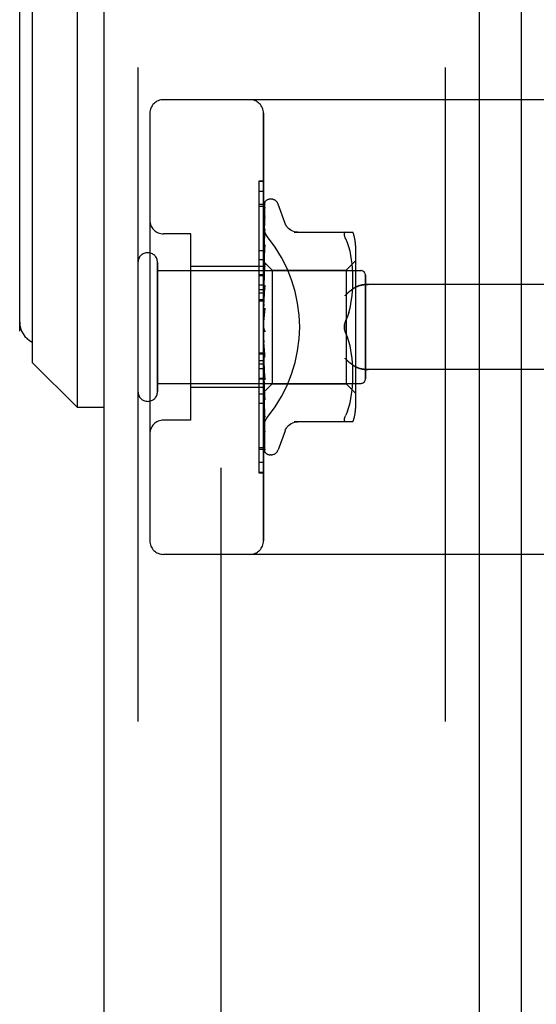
# Model space of a CAD drawing. Header units: inches. Extents: x 0 to 262, y 0 to 169.
# Tile 242 of 256: x 134.69 to 135.83, y 52.61 to 54.78. Entities that reach past the tile are written whole.
import ezdxf

# ---------------------------------------------------------------- set-up
doc = ezdxf.new("R2010")
doc.units = ezdxf.units.IN
doc.header["$LTSCALE"] = 14.384615
doc.header["$MEASUREMENT"] = 0
doc.linetypes.add('HIDDEN', pattern=[0.2, 0.1, -0.1])
doc.layers.get('0').update_dxf_attribs({"linetype": 'CONTINUOUS'})
for name, color, linetype in [('DEFAULT_2', 8, 'HIDDEN'), ('DIMENSIONS', 7, 'CONTINUOUS'), ('LEFTHAND_DOOR_ASSEMBLY', 7, 'CONTINUOUS'), ('RIGHTHAND_DOOR_ASSEMBLY', 7, 'CONTINUOUS')]:
    doc.layers.add(name, color=color, linetype=linetype)
doc.styles.get("Standard").update_dxf_attribs({"font": 'arial.ttf'})
doc.dimstyles.new('DIMSTYLE_1', dxfattribs={"dimtxt": 1.153846, "dimasz": 1.538462, "dimexe": 0.09, "dimexo": 0.07, "dimgap": 0.0375, "dimtad": 0, "dimtih": 1, "dimtoh": 1, "dimzin": 4, "dimdsep": 46, "dimtxsty": 'Standard', "dimblk": '_FILLED', "dimblk1": '_FILLED', "dimblk2": '_FILLED', "dimcen": 0.09, "dimadec": 3, "dimazin": 1, "dimtfac": 1, "dimtdec": 3, "dimtofl": 0, "dimtmove": 0, "dimatfit": 3, "dimldrblk": '_FILLED', "dimfxl": 0, "dimtolj": 1, "dimtzin": 4, "dimarcsym": 0})

# ---------------------------------------------------------------- blocks, each defined once
blk = doc.blocks.new('_FILLED')
at = {"color": 0, "linetype": 'ByBlock'}
blk.add_solid([(0, 0), (-1, 0.2), (-1, -0.2)], dxfattribs=at)
blk = doc.blocks.new('*D12')
at = {"layer": 'DIMENSIONS', "color": 2, "linetype": 'Continuous'}
for p, q in [((134.976, 121.2255), (130.6716, 121.2255)), ((132.0562, 121.2255), (132.0562, 86.3794)), ((132.0562, 49.2255), (132.0562, 84.0717)), ((134.987, 49.2255), (130.6716, 49.2255))]:
    blk.add_line(p, q, dxfattribs=at)
at = {"layer": 'DIMENSIONS', "color": 2, "linetype": 'Continuous', "xscale": 1.5384615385, "yscale": 1.5384615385, "zscale": 1.5384615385}
for p, rotation in [((132.0562, 121.2255), 90), ((132.0562, 49.2255), 270)]:
    blk.add_blockref('_FILLED', p, dxfattribs=dict(at, rotation=rotation))
at = {"layer": 'DIMENSIONS', "color": 2, "linetype": 'Continuous', "insert": (132.0562, 85.8025), "char_height": 1.15385, "width": 4.032027, "attachment_point": 2, "line_spacing_factor": 0.9}
blk.add_mtext('72.00', dxfattribs=at)

msp = doc.modelspace()

# ---------------------------------------------------------------- linework, layer by layer
at = {"layer": 'DEFAULT_2', "color": 8, "linetype": 'HIDDEN'}
msp.add_line((135.1364, 119.96), (135.1364, 50.4911), dxfattribs=at)
at = {"layer": 'LEFTHAND_DOOR_ASSEMBLY', "color": 8, "linetype": 'HIDDEN'}
for p, q in [((134.9539, 120.8405), (134.9539, 49.6105)), ((135.6289, 120.8405), (135.6289, 49.6105)), ((136.4279, 54.6005), (135.0099, 54.6005)), ((134.9799, 54.5705), (134.9799, 53.6305)), ((135.2299, 53.6305), (135.2299, 54.5705)), ((135.2299, 54.3983), (135.2199, 54.3983)), ((135.2199, 54.3983), (135.2199, 53.9876)), ((135.2299, 54.3699), (135.2199, 54.3699)), ((135.0699, 54.3055), (135.0099, 54.3055)), ((135.0699, 53.8955), (135.0699, 54.3055)), ((134.9969, 53.9585), (134.9969, 54.2425)), ((135.2299, 54.2335), (135.0699, 54.2335)), ((135.2299, 54.2485), (135.2199, 54.2485)), ((134.9969, 54.2245), (135.4439, 54.2245)), ((135.4539, 53.9865), (135.4539, 54.2145)), ((135.2299, 54.1925), (135.2199, 54.1925)), ((136.4279, 54.1943), (135.4603, 54.1943)), ((135.2299, 54.1824), (135.2199, 54.1824)), ((135.2299, 54.1752), (135.2199, 54.1752)), ((135.2299, 54.1602), (135.2199, 54.1602)), ((135.2199, 54.0439), (135.2299, 54.0439)), ((136.4279, 54.0068), (135.4603, 54.0068)), ((134.9969, 53.9765), (135.4439, 53.9765)), ((135.2199, 53.9876), (135.2299, 53.9876)), ((135.2299, 53.9872), (135.2199, 53.9872)), ((135.2199, 53.9872), (135.2199, 53.7799)), ((135.2299, 53.9856), (135.2199, 53.9856)), ((135.2299, 53.9675), (135.0699, 53.9675)), ((135.2299, 53.9321), (135.2199, 53.9321)), ((135.0699, 53.8955), (135.0099, 53.8955)), ((135.2199, 53.8352), (135.2299, 53.8352)), ((135.2299, 53.7808), (135.2199, 53.7808)), ((135.2199, 53.7799), (135.2299, 53.7799)), ((136.4279, 53.6005), (135.0099, 53.6005))]:
    msp.add_line(p, q, dxfattribs=at)
for points in [[(135.2387, 54.2985), (135.2382, 54.2991), (135.2378, 54.2997), (135.2373, 54.3003), (135.2369, 54.3009), (135.2364, 54.3016), (135.236, 54.3023), (135.2356, 54.3029), (135.2352, 54.3036), (135.2348, 54.3043), (135.2344, 54.305), (135.234, 54.3058), (135.2336, 54.3065), (135.2333, 54.3072), (135.2329, 54.308), (135.2326, 54.3088), (135.2323, 54.3095), (135.232, 54.3103), (135.2318, 54.3111), (135.2315, 54.3119), (135.2313, 54.3126), (135.2311, 54.3134), (135.2309, 54.3142), (135.2307, 54.315), (135.2305, 54.3158), (135.2304, 54.3166), (135.2303, 54.3173), (135.2302, 54.3181), (135.2301, 54.3189), (135.23, 54.3196), (135.23, 54.3204), (135.2299, 54.3212), (135.2299, 54.3219)], [(135.4091, 54.1693), (135.4096, 54.1698), (135.4102, 54.1704), (135.4107, 54.171), (135.4112, 54.1715), (135.4118, 54.1721), (135.4124, 54.1727), (135.4129, 54.1732), (135.4135, 54.1738), (135.4141, 54.1744), (135.4147, 54.1749), (135.4153, 54.1755), (135.416, 54.1761), (135.4166, 54.1766), (135.4172, 54.1772), (135.4179, 54.1777), (135.4185, 54.1783), (135.4192, 54.1788), (135.4198, 54.1794), (135.4205, 54.1799), (135.4211, 54.1804), (135.4218, 54.1809), (135.4225, 54.1814), (135.4231, 54.1819), (135.4238, 54.1824), (135.4245, 54.1829), (135.4251, 54.1834), (135.4258, 54.1839), (135.4264, 54.1843), (135.4271, 54.1848), (135.4278, 54.1852), (135.4284, 54.1857), (135.4291, 54.1861), (135.4297, 54.1865), (135.4303, 54.1869)], [(135.4603, 54.1943), (135.4591, 54.1943), (135.4578, 54.1942), (135.4565, 54.1942), (135.4553, 54.1941), (135.454, 54.194), (135.4528, 54.1939), (135.4516, 54.1938), (135.4504, 54.1936), (135.4492, 54.1934), (135.448, 54.1932), (135.4469, 54.193), (135.4458, 54.1928), (135.4447, 54.1926), (135.4436, 54.1923), (135.4426, 54.192), (135.4416, 54.1918), (135.4406, 54.1915), (135.4397, 54.1912), (135.4388, 54.1908), (135.4379, 54.1905), (135.437, 54.1902), (135.4362, 54.1899), (135.4353, 54.1895), (135.4346, 54.1891), (135.4338, 54.1888), (135.4331, 54.1884), (135.4323, 54.188), (135.4317, 54.1877), (135.431, 54.1873), (135.4303, 54.1869)], [(135.4303, 54.0142), (135.4297, 54.0146), (135.4291, 54.015), (135.4284, 54.0154), (135.4278, 54.0159), (135.4271, 54.0163), (135.4264, 54.0167), (135.4258, 54.0172), (135.4251, 54.0177), (135.4245, 54.0181), (135.4238, 54.0186), (135.4231, 54.0191), (135.4225, 54.0196), (135.4218, 54.0201), (135.4211, 54.0207), (135.4205, 54.0212), (135.4198, 54.0217), (135.4192, 54.0222), (135.4185, 54.0228), (135.4179, 54.0233), (135.4172, 54.0239), (135.4166, 54.0244), (135.416, 54.025), (135.4153, 54.0256), (135.4147, 54.0261), (135.4141, 54.0267), (135.4135, 54.0273), (135.4129, 54.0278), (135.4124, 54.0284), (135.4118, 54.029), (135.4112, 54.0295), (135.4107, 54.0301), (135.4102, 54.0307), (135.4096, 54.0312), (135.4091, 54.0318)], [(135.4303, 54.0142), (135.431, 54.0138), (135.4317, 54.0134), (135.4323, 54.013), (135.4331, 54.0127), (135.4338, 54.0123), (135.4346, 54.0119), (135.4353, 54.0116), (135.4362, 54.0112), (135.437, 54.0109), (135.4379, 54.0105), (135.4388, 54.0102), (135.4397, 54.0099), (135.4406, 54.0096), (135.4416, 54.0093), (135.4426, 54.009), (135.4436, 54.0088), (135.4447, 54.0085), (135.4458, 54.0083), (135.4469, 54.008), (135.448, 54.0078), (135.4492, 54.0076), (135.4504, 54.0075), (135.4516, 54.0073), (135.4528, 54.0072), (135.454, 54.0071), (135.4553, 54.007), (135.4565, 54.0069), (135.4578, 54.0068), (135.4591, 54.0068), (135.4603, 54.0068)], [(135.2299, 53.8792), (135.2299, 53.8799), (135.23, 53.8807), (135.23, 53.8814), (135.2301, 53.8822), (135.2302, 53.883), (135.2303, 53.8837), (135.2304, 53.8845), (135.2305, 53.8853), (135.2307, 53.8861), (135.2309, 53.8869), (135.2311, 53.8876), (135.2313, 53.8884), (135.2315, 53.8892), (135.2318, 53.89), (135.232, 53.8908), (135.2323, 53.8915), (135.2326, 53.8923), (135.2329, 53.8931), (135.2333, 53.8938), (135.2336, 53.8946), (135.234, 53.8953), (135.2344, 53.896), (135.2348, 53.8968), (135.2352, 53.8975), (135.2356, 53.8981), (135.236, 53.8988), (135.2364, 53.8995), (135.2369, 53.9001), (135.2373, 53.9008), (135.2378, 53.9014), (135.2382, 53.902), (135.2387, 53.9026)]]:
    msp.add_lwpolyline(points, dxfattribs=at)
for centre, radius, start, end in [((135.0099, 54.5705), 0.03, 90, 180), ((135.1999, 54.5705), 0.03, 0, 90), ((135.0099, 54.3355), 0.03, 180, 270), ((134.9754, 54.2425), 0.0215, 360, 180), ((135.4439, 54.2145), 0.01, 360, 90), ((135.4439, 53.9865), 0.01, 270, 0), ((134.9754, 53.9585), 0.0215, 180, 0), ((135.0099, 53.8655), 0.03, 90, 180), ((135.0099, 53.6305), 0.03, 180, 270), ((135.1999, 53.6305), 0.03, 270, 360)]:
    msp.add_arc(centre, radius, start, end, dxfattribs=at)
msp.add_ellipse((134.9969, 54.1005), major_axis=(0.3125, 0), ratio=1, start_param=-0.686108, end_param=0.686108, dxfattribs=at)
at = {"layer": 'RIGHTHAND_DOOR_ASSEMBLY', "color": 7, "linetype": 'Continuous'}
for p, q in [((135.796, 120.8625), (135.796, 49.5885)), ((134.8199, 55.0267), (134.8199, 53.9244)), ((134.7214, 54.9283), (134.7214, 54.0228)), ((134.6939, 54.0917), (134.6939, 54.8594)), ((134.7214, 54.0228), (134.8199, 53.9244)), ((134.8199, 53.9244), (134.8789, 53.9244))]:
    msp.add_line(p, q, dxfattribs=at)
at = {"layer": 'RIGHTHAND_DOOR_ASSEMBLY', "color": 3, "linetype": 'Continuous'}
for p, q in [((134.8789, 120.8405), (134.8789, 49.6105)), ((135.7039, 120.8405), (135.7039, 49.6105))]:
    msp.add_line(p, q, dxfattribs=at)
at = {"layer": 'RIGHTHAND_DOOR_ASSEMBLY', "color": 8, "linetype": 'HIDDEN'}
for p, q in [((134.9539, 120.8405), (134.9539, 49.6105)), ((135.6289, 120.8405), (135.6289, 49.6105)), ((136.4279, 54.6005), (135.0099, 54.6005)), ((134.9799, 54.5705), (134.9799, 53.6305)), ((135.2299, 54.5705), (135.2299, 53.6305)), ((135.2299, 54.4212), (135.2199, 54.4212)), ((135.2199, 54.4212), (135.2199, 54.2139)), ((135.2299, 54.4203), (135.2199, 54.4203)), ((135.2464, 54.3818), (135.2456, 54.3818)), ((135.2299, 54.3659), (135.2199, 54.3659)), ((135.2307, 54.2434), (135.2326, 54.3722)), ((135.2307, 54.2433), (135.2326, 54.3716)), ((135.2307, 54.2383), (135.2326, 54.3629)), ((135.2307, 54.2381), (135.2326, 54.3612)), ((135.2325, 54.3621), (135.2319, 54.3609)), ((135.2333, 54.3744), (135.2329, 54.3738)), ((135.2775, 54.3285), (135.2621, 54.3708)), ((135.2307, 54.2282), (135.2326, 54.3442)), ((135.2307, 54.2279), (135.2326, 54.3413)), ((135.2326, 54.3442), (135.2326, 54.3447)), ((135.2326, 54.3413), (135.2326, 54.3418)), ((135.2307, 54.2134), (135.2326, 54.3167)), ((135.2326, 54.3167), (135.2326, 54.3168)), ((135.0699, 54.3055), (135.0099, 54.3055)), ((135.0699, 53.8955), (135.0699, 54.3055)), ((135.2305, 54.3001), (135.2299, 54.2944)), ((135.2314, 54.3072), (135.2305, 54.3001)), ((135.2307, 54.2131), (135.2326, 54.3128)), ((135.2326, 54.3128), (135.2326, 54.3129)), ((135.2972, 54.3089), (135.4264, 54.3089)), ((135.411, 54.3089), (135.4097, 54.3087)), ((135.4146, 54.2858), (135.411, 54.2943)), ((135.2318, 54.274), (135.2305, 54.2618)), ((135.2307, 54.1946), (135.2326, 54.2813)), ((135.2307, 54.1942), (135.2326, 54.2766)), ((135.2326, 54.2812), (135.2318, 54.274)), ((135.2326, 54.2813), (135.2326, 54.2812)), ((135.4177, 54.277), (135.4146, 54.2859)), ((135.4202, 54.2676), (135.4177, 54.277)), ((135.4319, 54.2801), (135.4319, 53.9209)), ((135.2199, 54.2689), (135.2299, 54.2689)), ((135.2305, 54.2618), (135.2299, 54.2555)), ((135.4222, 54.2581), (135.4202, 54.2677)), ((135.4237, 54.2485), (135.4222, 54.2581)), ((134.9969, 54.2425), (134.9969, 53.9585)), ((135.2299, 54.2335), (135.0699, 54.2335)), ((135.2299, 54.2448), (135.2489, 54.2258)), ((135.2299, 54.2412), (135.2307, 54.2383)), ((135.2299, 54.2361), (135.2307, 54.2381)), ((135.2299, 54.2327), (135.2307, 54.2282)), ((135.2307, 54.2433), (135.2307, 54.2434)), ((135.2307, 54.2434), (135.2307, 54.2433)), ((135.2307, 54.1724), (135.2326, 54.2394)), ((135.2307, 54.2381), (135.2307, 54.2383)), ((135.2307, 54.2383), (135.2307, 54.2381)), ((135.2307, 54.1719), (135.2326, 54.2339)), ((135.2307, 54.2279), (135.2307, 54.2282)), ((135.2307, 54.2282), (135.2307, 54.228)), ((135.2325, 54.2392), (135.2313, 54.2266)), ((135.2326, 54.2394), (135.2325, 54.2392)), ((135.4119, 54.2258), (135.4319, 54.2458)), ((135.4248, 54.2391), (135.4237, 54.2486)), ((135.4256, 54.2302), (135.4248, 54.2392)), ((135.4261, 54.2216), (135.4256, 54.2303)), ((134.9969, 54.2245), (135.4439, 54.2245)), ((135.2299, 54.2155), (135.2199, 54.2155)), ((135.2199, 54.2139), (135.2299, 54.2139)), ((135.2299, 54.2135), (135.2199, 54.2135)), ((135.2199, 54.2135), (135.2199, 53.8027)), ((135.2299, 54.2243), (135.2307, 54.228)), ((135.2313, 54.2266), (135.2299, 54.2111)), ((135.2299, 54.2194), (135.2307, 54.2135)), ((135.2299, 54.208), (135.2307, 54.2132)), ((135.2307, 54.2131), (135.2307, 54.2135)), ((135.2307, 54.2134), (135.2307, 54.2132)), ((135.2489, 54.2258), (135.4119, 54.2258)), ((135.2489, 54.2258), (135.2489, 53.9753)), ((135.4119, 54.2258), (135.4119, 54.1005)), ((135.4263, 54.2132), (135.426, 54.2217)), ((135.4264, 54.2049), (135.4263, 54.2133)), ((135.4539, 54.2145), (135.4539, 53.9865)), ((135.2299, 54.2017), (135.2307, 54.1947)), ((135.2299, 54.1879), (135.2307, 54.1943)), ((135.2325, 54.1921), (135.2299, 54.1626)), ((135.2307, 54.1942), (135.2307, 54.1947)), ((135.2307, 54.1946), (135.2307, 54.1943)), ((135.2307, 54.1475), (135.2326, 54.1924)), ((135.2307, 54.147), (135.2326, 54.1864)), ((135.2326, 54.1924), (135.2325, 54.1922)), ((135.4256, 54.179), (135.4261, 54.1881)), ((135.4261, 54.1879), (135.4263, 54.1966)), ((135.4263, 54.1964), (135.4264, 54.205)), ((136.4279, 54.1943), (135.4603, 54.1943)), ((135.2299, 54.1804), (135.2307, 54.1725)), ((135.2299, 54.1646), (135.2307, 54.172)), ((135.2307, 54.1723), (135.2307, 54.1725)), ((135.2307, 54.1724), (135.2307, 54.172)), ((135.2307, 54.1719), (135.2307, 54.1723)), ((135.4237, 54.1606), (135.4248, 54.1701)), ((135.4248, 54.1699), (135.4256, 54.1792)), ((135.2299, 54.1572), (135.2199, 54.1572)), ((135.2299, 54.1563), (135.2307, 54.1477)), ((135.2299, 54.139), (135.2307, 54.1472)), ((135.2325, 54.1419), (135.2299, 54.112)), ((135.2307, 54.147), (135.2307, 54.1477)), ((135.2307, 54.1475), (135.2307, 54.1472)), ((135.4177, 54.1326), (135.4202, 54.1419)), ((135.4202, 54.1418), (135.4222, 54.1513)), ((135.4222, 54.1512), (135.4237, 54.1607)), ((135.2299, 54.1301), (135.2307, 54.1212)), ((135.2307, 54.12), (135.2325, 54.1354)), ((135.411, 54.1151), (135.4146, 54.1237)), ((135.2299, 54.1028), (135.2307, 54.094)), ((135.4119, 54.1005), (135.4119, 53.9753)), ((135.2299, 54.097), (135.2301, 54.0966)), ((135.2299, 54.0845), (135.2307, 54.0934)), ((135.2307, 54.0952), (135.2315, 54.0943)), ((135.411, 54.086), (135.4146, 54.0774)), ((135.4177, 54.0685), (135.4147, 54.0774)), ((135.2299, 54.0755), (135.2307, 54.067)), ((135.2299, 54.0577), (135.2307, 54.0664)), ((135.2325, 54.0337), (135.2299, 54.0636)), ((135.2325, 54.0398), (135.2307, 54.0674)), ((135.2307, 54.0674), (135.2307, 54.0664)), ((135.2307, 54.0668), (135.2307, 54.067)), ((135.2326, 54.0336), (135.2307, 54.0668)), ((135.4202, 54.0592), (135.4177, 54.0685)), ((135.4222, 54.0498), (135.4202, 54.0593)), ((135.2299, 54.0409), (135.2199, 54.0409)), ((135.2299, 54.0491), (135.2307, 54.0412)), ((135.2299, 54.0324), (135.2307, 54.0407)), ((135.2326, 53.9904), (135.2307, 54.0414)), ((135.2307, 54.0414), (135.2307, 54.0407)), ((135.2307, 54.0409), (135.2307, 54.0412)), ((135.2326, 53.9846), (135.2307, 54.0409)), ((135.2325, 54.0337), (135.2326, 54.0335)), ((135.4237, 54.0404), (135.4222, 54.0499)), ((135.4248, 54.031), (135.4237, 54.0405)), ((135.2299, 54.0258), (135.2199, 54.0258)), ((135.2299, 54.0187), (135.2199, 54.0187)), ((135.2299, 54.0245), (135.2307, 54.0175)), ((135.2299, 54.0096), (135.2307, 54.0171)), ((135.2299, 54.0138), (135.2325, 53.9849)), ((135.2326, 53.9451), (135.2307, 54.0176)), ((135.2307, 54.0176), (135.2307, 54.0171)), ((135.2307, 54.0172), (135.2307, 54.0175)), ((135.2326, 53.94), (135.2307, 54.0172)), ((135.4256, 54.0219), (135.4248, 54.0312)), ((135.4261, 54.013), (135.4256, 54.0221)), ((135.4263, 54.0044), (135.4261, 54.0132)), ((135.2299, 54.0086), (135.2199, 54.0086)), ((135.2299, 54.0027), (135.2307, 53.9969)), ((135.2299, 53.99), (135.2307, 53.9965)), ((135.2326, 53.9055), (135.2307, 53.997)), ((135.2307, 53.997), (135.2307, 53.9965)), ((135.2307, 53.9966), (135.2307, 53.9969)), ((135.2326, 53.9012), (135.2307, 53.9966)), ((135.4264, 53.996), (135.4263, 54.0046)), ((135.4263, 53.9877), (135.4264, 53.9962)), ((136.4279, 54.0068), (135.4603, 54.0068)), ((134.9969, 53.9765), (135.4439, 53.9765)), ((135.2299, 53.9844), (135.2307, 53.98)), ((135.2299, 53.9745), (135.2307, 53.9797)), ((135.2299, 53.9703), (135.2307, 53.9674)), ((135.2307, 53.9797), (135.2307, 53.98)), ((135.2326, 53.873), (135.2307, 53.98)), ((135.2307, 53.98), (135.2307, 53.9797)), ((135.2326, 53.8696), (135.2307, 53.9797)), ((135.2307, 53.957), (135.2489, 53.9753)), ((135.2325, 53.9849), (135.2326, 53.9846)), ((135.2489, 53.9753), (135.4119, 53.9753)), ((135.4119, 53.9753), (135.4319, 53.9553)), ((135.4248, 53.9619), (135.4256, 53.9709)), ((135.4256, 53.9708), (135.4261, 53.9795)), ((135.426, 53.9794), (135.4263, 53.9879)), ((135.2299, 53.9675), (135.0699, 53.9675)), ((135.2299, 53.9525), (135.2199, 53.9525)), ((135.2299, 53.9635), (135.2307, 53.9672)), ((135.2299, 53.9574), (135.2307, 53.9596)), ((135.2299, 53.9563), (135.2307, 53.9571)), ((135.2326, 53.8487), (135.2307, 53.9675)), ((135.2307, 53.9675), (135.2307, 53.9672)), ((135.2307, 53.9673), (135.2307, 53.9674)), ((135.2326, 53.8463), (135.2307, 53.9673)), ((135.2307, 53.9596), (135.2307, 53.9597)), ((135.2326, 53.8323), (135.2307, 53.9597)), ((135.2307, 53.9597), (135.2307, 53.9596)), ((135.2326, 53.828), (135.2307, 53.9571)), ((135.2313, 53.9521), (135.2325, 53.9402)), ((135.4222, 53.943), (135.4237, 53.9526)), ((135.4237, 53.9525), (135.4248, 53.9619)), ((135.2299, 53.9253), (135.2305, 53.9193)), ((135.2325, 53.9402), (135.2326, 53.94)), ((135.4177, 53.9241), (135.4202, 53.9335)), ((135.4202, 53.9334), (135.4222, 53.943)), ((135.2305, 53.9193), (135.2314, 53.9117)), ((135.4146, 53.9152), (135.411, 53.9068)), ((135.4146, 53.9152), (135.4177, 53.9241)), ((135.0699, 53.8955), (135.0099, 53.8955)), ((135.2326, 53.9012), (135.2326, 53.9012)), ((135.4264, 53.8922), (135.2972, 53.8922)), ((135.2326, 53.8693), (135.2326, 53.8696)), ((135.2775, 53.8725), (135.2621, 53.8303)), ((135.2327, 53.8478), (135.2326, 53.8487)), ((135.2326, 53.8456), (135.2326, 53.8463)), ((135.2299, 53.8312), (135.2199, 53.8312)), ((135.234, 53.8241), (135.2342, 53.8238)), ((135.2464, 53.8193), (135.2456, 53.8193)), ((135.2299, 53.8027), (135.2199, 53.8027)), ((136.4279, 53.6005), (135.0099, 53.6005))]:
    msp.add_line(p, q, dxfattribs=at)
for points in [[(135.2333, 54.3749), (135.2328, 54.374), (135.2322, 54.3727), (135.2317, 54.3713), (135.2312, 54.3699), (135.2307, 54.3683), (135.2303, 54.3667), (135.2299, 54.3651)], [(135.2329, 54.3738), (135.2326, 54.3734), (135.2323, 54.373), (135.2321, 54.3726), (135.2318, 54.3721), (135.2314, 54.3716), (135.2311, 54.3711), (135.2308, 54.3705), (135.2305, 54.3699), (135.2303, 54.3692), (135.23, 54.3685), (135.2299, 54.3683)], [(135.2308, 54.3727), (135.2307, 54.3726), (135.2303, 54.3717), (135.2299, 54.3707)], [(135.2327, 54.3641), (135.2324, 54.3627), (135.2319, 54.3607), (135.2314, 54.3586), (135.231, 54.3564), (135.2306, 54.3542), (135.2302, 54.3519), (135.2299, 54.3502)], [(135.2319, 54.3609), (135.2316, 54.3604), (135.2313, 54.3599), (135.231, 54.3593), (135.2308, 54.3587), (135.2305, 54.3581), (135.2302, 54.3574), (135.23, 54.3568), (135.2299, 54.3566)], [(135.2328, 54.3625), (135.2328, 54.3625), (135.2328, 54.3626), (135.2328, 54.3625), (135.2327, 54.3624), (135.2325, 54.3621)], [(135.2326, 54.3722), (135.2326, 54.3728), (135.2327, 54.3734), (135.2329, 54.374), (135.233, 54.3745), (135.2333, 54.3749)], [(135.2326, 54.3716), (135.2326, 54.372), (135.2327, 54.3726), (135.2328, 54.3731), (135.233, 54.3736), (135.2331, 54.374), (135.2333, 54.3743), (135.2334, 54.3744), (135.2334, 54.3745)], [(135.2326, 54.3629), (135.2326, 54.3634), (135.2327, 54.3639), (135.2327, 54.3641)], [(135.2326, 54.3612), (135.2326, 54.3616), (135.2327, 54.3621), (135.2327, 54.3624), (135.2328, 54.3625)], [(135.2334, 54.3745), (135.2334, 54.3745), (135.2333, 54.3744)], [(135.2326, 54.3447), (135.2323, 54.3427), (135.2318, 54.3399), (135.2314, 54.337), (135.231, 54.3341), (135.2306, 54.3312), (135.2302, 54.3283), (135.2299, 54.3264)], [(135.2314, 54.3392), (135.2311, 54.3385), (135.2307, 54.3378), (135.2304, 54.337), (135.2301, 54.3362), (135.2299, 54.3357)], [(135.2326, 54.3418), (135.2326, 54.3418), (135.2326, 54.3418), (135.2325, 54.3416), (135.2324, 54.3413), (135.2322, 54.3409), (135.232, 54.3404), (135.2314, 54.3392)], [(135.2299, 54.3219), (135.2299, 54.3212), (135.23, 54.3204), (135.23, 54.3196), (135.2301, 54.3189), (135.2302, 54.3181), (135.2303, 54.3173), (135.2304, 54.3166), (135.2305, 54.3158), (135.2307, 54.315), (135.2309, 54.3142), (135.2311, 54.3134), (135.2313, 54.3126), (135.2315, 54.3119), (135.2318, 54.3111), (135.232, 54.3103), (135.2323, 54.3095), (135.2326, 54.3088), (135.2329, 54.308), (135.2333, 54.3072), (135.2336, 54.3065), (135.234, 54.3058), (135.2344, 54.305), (135.2348, 54.3043), (135.2352, 54.3036), (135.2356, 54.3029), (135.236, 54.3023), (135.2364, 54.3016), (135.2369, 54.3009), (135.2373, 54.3003), (135.2378, 54.2997), (135.2382, 54.2991), (135.2387, 54.2985)], [(135.2326, 54.3168), (135.2322, 54.3143), (135.2314, 54.3072)], [(135.305, 54.3089), (135.3014, 54.3091), (135.2977, 54.3098), (135.2942, 54.311), (135.2908, 54.3126), (135.2876, 54.3147), (135.2848, 54.3171), (135.2822, 54.3198), (135.2801, 54.3229), (135.2784, 54.3261), (135.2776, 54.3281)], [(135.2326, 54.3129), (135.2326, 54.3128), (135.2325, 54.3127), (135.2325, 54.3124), (135.2323, 54.312), (135.2321, 54.3115), (135.2319, 54.3109), (135.2316, 54.3102), (135.2312, 54.3095), (135.2309, 54.3088), (135.2305, 54.3079), (135.2302, 54.3071), (135.2299, 54.3064)], [(135.411, 54.2943), (135.4097, 54.297), (135.4088, 54.2995), (135.4081, 54.3016), (135.4077, 54.3034), (135.4076, 54.305), (135.4077, 54.3063), (135.4081, 54.3073), (135.4088, 54.3082), (135.4097, 54.3087)], [(135.2308, 54.2717), (135.2304, 54.271), (135.2301, 54.2702), (135.2299, 54.2697)], [(135.2326, 54.2766), (135.2325, 54.2764), (135.2325, 54.2761), (135.2324, 54.2756), (135.2322, 54.2751), (135.232, 54.2745), (135.2317, 54.2739), (135.2314, 54.2732), (135.2308, 54.2717)], [(135.2299, 54.2447), (135.2301, 54.2444), (135.2303, 54.2441), (135.2305, 54.2438), (135.2307, 54.2434)], [(135.2299, 54.2444), (135.2302, 54.2441), (135.2304, 54.2438), (135.2306, 54.2436), (135.2307, 54.2435), (135.2307, 54.2434), (135.2307, 54.2434)], [(135.2299, 54.2438), (135.2302, 54.2436), (135.2304, 54.2434), (135.2306, 54.2433), (135.2307, 54.2433), (135.2307, 54.2433), (135.2307, 54.2433)], [(135.2299, 54.243), (135.2301, 54.2431), (135.2303, 54.2432), (135.2305, 54.2433), (135.2307, 54.2433)], [(135.2299, 54.2398), (135.2302, 54.2394), (135.2304, 54.2391), (135.2306, 54.2388), (135.2307, 54.2385), (135.2307, 54.2383), (135.2307, 54.2383)], [(135.2299, 54.238), (135.2302, 54.2379), (135.2304, 54.2378), (135.2306, 54.2379), (135.2307, 54.238), (135.2307, 54.2381)], [(135.2299, 54.2302), (135.2302, 54.2298), (135.2304, 54.2293), (135.2306, 54.2289), (135.2307, 54.2285), (135.2307, 54.2282), (135.2307, 54.2282)], [(135.2313, 54.2301), (135.2306, 54.2286), (135.2303, 54.2278), (135.2299, 54.227)], [(135.2326, 54.234), (135.2326, 54.2338), (135.2325, 54.2334), (135.2324, 54.2328), (135.2322, 54.2322), (135.232, 54.2315), (135.2317, 54.2308), (135.2313, 54.2301)], [(135.2299, 54.2272), (135.2302, 54.2272), (135.2304, 54.2273), (135.2306, 54.2274), (135.2307, 54.2276), (135.2307, 54.2279)], [(135.2299, 54.216), (135.2302, 54.2154), (135.2304, 54.2149), (135.2306, 54.2144), (135.2307, 54.2139), (135.2307, 54.2135), (135.2307, 54.2134)], [(135.2299, 54.2118), (135.2302, 54.212), (135.2304, 54.2122), (135.2306, 54.2124), (135.2307, 54.2127), (135.2307, 54.2131)], [(135.2299, 54.1975), (135.2302, 54.1969), (135.2304, 54.1963), (135.2306, 54.1958), (135.2307, 54.1952), (135.2307, 54.1948), (135.2307, 54.1946)], [(135.2299, 54.1925), (135.2302, 54.1927), (135.2304, 54.193), (135.2306, 54.1934), (135.2307, 54.1938), (135.2307, 54.1942)], [(135.2326, 54.1865), (135.2325, 54.1859), (135.2324, 54.1852), (135.2322, 54.1845), (135.2319, 54.1838), (135.2316, 54.1831), (135.2313, 54.1825), (135.231, 54.1819), (135.2306, 54.1813), (135.2303, 54.1807), (135.23, 54.1801), (135.2299, 54.1799)], [(135.4303, 54.1869), (135.4297, 54.1865), (135.4291, 54.1861), (135.4284, 54.1857), (135.4278, 54.1852), (135.4271, 54.1848), (135.4264, 54.1843), (135.4258, 54.1839), (135.4251, 54.1834), (135.4245, 54.1829), (135.4238, 54.1824), (135.4231, 54.1819), (135.4225, 54.1814), (135.4218, 54.1809), (135.4211, 54.1804), (135.4205, 54.1799), (135.4198, 54.1794), (135.4192, 54.1788), (135.4185, 54.1783), (135.4179, 54.1777), (135.4172, 54.1772), (135.4166, 54.1766), (135.416, 54.1761), (135.4153, 54.1755), (135.4147, 54.1749), (135.4141, 54.1744), (135.4135, 54.1738), (135.4129, 54.1732), (135.4124, 54.1727), (135.4118, 54.1721), (135.4112, 54.1715), (135.4107, 54.171), (135.4102, 54.1704), (135.4096, 54.1698), (135.4091, 54.1693)], [(135.4303, 54.1869), (135.431, 54.1873), (135.4317, 54.1877), (135.4323, 54.188), (135.4331, 54.1884), (135.4338, 54.1888), (135.4346, 54.1891), (135.4353, 54.1895), (135.4362, 54.1899), (135.437, 54.1902), (135.4379, 54.1905), (135.4388, 54.1908), (135.4397, 54.1912), (135.4406, 54.1915), (135.4416, 54.1918), (135.4426, 54.192), (135.4436, 54.1923), (135.4447, 54.1926), (135.4458, 54.1928), (135.4469, 54.193), (135.448, 54.1932), (135.4492, 54.1934), (135.4504, 54.1936), (135.4516, 54.1938), (135.4528, 54.1939), (135.454, 54.194), (135.4553, 54.1941), (135.4565, 54.1942), (135.4578, 54.1942), (135.4591, 54.1943), (135.4603, 54.1943)], [(135.2299, 54.1755), (135.2302, 54.1749), (135.2304, 54.1743), (135.2306, 54.1737), (135.2307, 54.1731), (135.2307, 54.1726), (135.2307, 54.1724)], [(135.2299, 54.1698), (135.2302, 54.1701), (135.2304, 54.1704), (135.2305, 54.1709), (135.2306, 54.1713), (135.2307, 54.1718), (135.2307, 54.1719)], [(135.2299, 54.1509), (135.2302, 54.1502), (135.2304, 54.1496), (135.2306, 54.149), (135.2307, 54.1484), (135.2307, 54.1478), (135.2307, 54.1475)], [(135.2299, 54.1445), (135.2302, 54.145), (135.2304, 54.1455), (135.2306, 54.146), (135.2307, 54.1466), (135.2307, 54.147)], [(135.2325, 54.1355), (135.2325, 54.1351), (135.2323, 54.1344), (135.2321, 54.1338), (135.2318, 54.1332), (135.2316, 54.1327), (135.2313, 54.1322), (135.231, 54.1318), (135.2308, 54.1314), (135.2305, 54.131), (135.2303, 54.1307), (135.23, 54.1303), (135.2299, 54.1301)], [(135.2299, 54.1244), (135.2302, 54.1238), (135.2304, 54.1232), (135.2306, 54.1225), (135.2307, 54.1219), (135.2307, 54.1213), (135.2307, 54.1207)], [(135.2299, 54.1178), (135.2302, 54.1183), (135.2304, 54.1188), (135.2306, 54.1194), (135.2307, 54.12)], [(135.2307, 54.12), (135.2307, 54.1206), (135.2307, 54.1212)], [(135.4177, 54.1326), (135.4147, 54.1237), (135.411, 54.1151)], [(135.4076, 54.1005), (135.4077, 54.1029), (135.4079, 54.1054), (135.4084, 54.1078), (135.4091, 54.1103), (135.41, 54.1127), (135.411, 54.1151)], [(135.4085, 54.1082), (135.4082, 54.1067), (135.4079, 54.1051), (135.4077, 54.1036), (135.4076, 54.102), (135.4076, 54.1005)], [(135.411, 54.086), (135.41, 54.0883), (135.4091, 54.0908), (135.4084, 54.0932), (135.4079, 54.0957), (135.4077, 54.0982), (135.4076, 54.1005)], [(135.4076, 54.1005), (135.4076, 54.0986), (135.4078, 54.0967), (135.4081, 54.0948), (135.4085, 54.0929)], [(135.411, 54.1151), (135.4104, 54.1139), (135.4099, 54.1125), (135.4094, 54.1111), (135.4089, 54.1097)], [(135.2299, 54.0962), (135.2301, 54.0959), (135.2302, 54.0957), (135.2304, 54.0956), (135.2305, 54.0955), (135.2305, 54.0954), (135.2306, 54.0953)], [(135.2299, 54.0903), (135.2302, 54.0909), (135.2304, 54.0915), (135.2306, 54.0921), (135.2307, 54.0927), (135.2307, 54.0934), (135.2307, 54.094)], [(135.2315, 54.0943), (135.2313, 54.0946), (135.231, 54.0949), (135.2308, 54.0953), (135.2305, 54.0958), (135.2303, 54.0962), (135.2301, 54.0966)], [(135.2301, 54.0966), (135.2302, 54.0965), (135.2304, 54.0959), (135.2306, 54.0953), (135.2307, 54.0947), (135.2307, 54.0941), (135.2307, 54.0934)], [(135.2306, 54.0953), (135.2307, 54.0952), (135.2308, 54.0952), (135.2308, 54.0951), (135.2308, 54.0951), (135.2309, 54.095), (135.231, 54.0949), (135.231, 54.0948), (135.2311, 54.0948)], [(135.2312, 54.0947), (135.2312, 54.0946), (135.2313, 54.0944), (135.2314, 54.0943), (135.2315, 54.0942)], [(135.2315, 54.0942), (135.2317, 54.0939), (135.2319, 54.0935), (135.2321, 54.093), (135.2323, 54.0925), (135.2324, 54.0919), (135.2325, 54.0913), (135.2326, 54.0908), (135.2325, 54.0902)], [(135.409, 54.091), (135.4096, 54.0892), (135.4103, 54.0875), (135.411, 54.086)], [(135.2299, 54.0698), (135.2302, 54.0693), (135.2304, 54.0688), (135.2306, 54.0682), (135.2307, 54.0676), (135.2307, 54.0674)], [(135.2299, 54.0633), (135.2302, 54.0639), (135.2304, 54.0645), (135.2306, 54.0651), (135.2307, 54.0658), (135.2307, 54.0664), (135.2307, 54.0668)], [(135.2299, 54.0459), (135.2301, 54.0456), (135.2303, 54.0451), (135.2309, 54.0441)], [(135.2299, 54.0437), (135.2302, 54.0433), (135.2304, 54.0428), (135.2306, 54.0423), (135.2307, 54.0418), (135.2307, 54.0414)], [(135.2299, 54.0376), (135.2302, 54.0382), (135.2304, 54.0388), (135.2306, 54.0394), (135.2307, 54.04), (135.2307, 54.0406), (135.2307, 54.0409)], [(135.2309, 54.0441), (135.2312, 54.0436), (135.2315, 54.043), (135.2318, 54.0425), (135.2321, 54.0418), (135.2323, 54.0412), (135.2325, 54.0405), (135.2325, 54.0399), (135.2325, 54.0397)], [(135.2299, 54.0196), (135.2302, 54.0193), (135.2304, 54.0189), (135.2306, 54.0185), (135.2307, 54.0181), (135.2307, 54.0176)], [(135.2299, 54.0142), (135.2302, 54.0148), (135.2304, 54.0154), (135.2306, 54.016), (135.2307, 54.0165), (135.2307, 54.017), (135.2307, 54.0172)], [(135.4091, 54.0318), (135.4096, 54.0312), (135.4102, 54.0307), (135.4107, 54.0301), (135.4112, 54.0295), (135.4118, 54.029), (135.4124, 54.0284), (135.4129, 54.0278), (135.4135, 54.0273), (135.4141, 54.0267), (135.4147, 54.0261), (135.4153, 54.0256), (135.416, 54.025), (135.4166, 54.0244), (135.4172, 54.0239), (135.4179, 54.0233), (135.4185, 54.0228), (135.4192, 54.0222), (135.4198, 54.0217), (135.4205, 54.0212), (135.4211, 54.0207), (135.4218, 54.0201), (135.4225, 54.0196), (135.4231, 54.0191), (135.4238, 54.0186), (135.4245, 54.0181), (135.4251, 54.0177), (135.4258, 54.0172), (135.4264, 54.0167), (135.4271, 54.0163), (135.4278, 54.0159), (135.4284, 54.0154), (135.4291, 54.015), (135.4297, 54.0146), (135.4303, 54.0142)], [(135.4603, 54.0068), (135.4591, 54.0068), (135.4578, 54.0068), (135.4565, 54.0069), (135.4553, 54.007), (135.454, 54.0071), (135.4528, 54.0072), (135.4516, 54.0073), (135.4504, 54.0075), (135.4492, 54.0076), (135.448, 54.0078), (135.4469, 54.008), (135.4458, 54.0083), (135.4447, 54.0085), (135.4436, 54.0088), (135.4426, 54.009), (135.4416, 54.0093), (135.4406, 54.0096), (135.4397, 54.0099), (135.4388, 54.0102), (135.4379, 54.0105), (135.437, 54.0109), (135.4362, 54.0112), (135.4353, 54.0116), (135.4346, 54.0119), (135.4338, 54.0123), (135.4331, 54.0127), (135.4323, 54.013), (135.4317, 54.0134), (135.431, 54.0138), (135.4303, 54.0142)], [(135.2299, 53.9985), (135.2302, 53.9983), (135.2304, 53.998), (135.2306, 53.9977), (135.2307, 53.9973), (135.2307, 53.997)], [(135.2299, 53.9972), (135.2302, 53.9965), (135.2305, 53.9959)], [(135.2299, 53.9939), (135.2302, 53.9944), (135.2304, 53.995), (135.2306, 53.9955), (135.2307, 53.996), (135.2307, 53.9965), (135.2307, 53.9966)], [(135.2305, 53.9959), (135.2312, 53.9945), (135.2316, 53.9938), (135.2319, 53.9931), (135.2321, 53.9924), (135.2324, 53.9917), (135.2325, 53.991), (135.2326, 53.9905), (135.2326, 53.9904)], [(135.2299, 53.981), (135.2302, 53.9809), (135.2304, 53.9808), (135.2306, 53.9806), (135.2307, 53.9803), (135.2307, 53.98)], [(135.2299, 53.9774), (135.2302, 53.9779), (135.2304, 53.9784), (135.2306, 53.9789), (135.2307, 53.9793), (135.2307, 53.9797), (135.2307, 53.9797)], [(135.2299, 53.9679), (135.2302, 53.9679), (135.2304, 53.9679), (135.2306, 53.9678), (135.2307, 53.9677), (135.2307, 53.9675)], [(135.2299, 53.9654), (135.2302, 53.9659), (135.2304, 53.9663), (135.2306, 53.9666), (135.2307, 53.967), (135.2307, 53.9672), (135.2307, 53.9673)], [(135.2299, 53.9672), (135.2301, 53.9647), (135.2313, 53.9521)], [(135.2299, 53.9609), (135.2301, 53.9606), (135.2303, 53.9602), (135.2305, 53.9599), (135.2307, 53.9597)], [(135.2299, 53.9596), (135.2302, 53.9597), (135.2304, 53.9598), (135.2306, 53.9598), (135.2307, 53.9598), (135.2307, 53.9597)], [(135.2299, 53.9583), (135.2302, 53.9587), (135.2304, 53.959), (135.2306, 53.9592), (135.2307, 53.9594), (135.2307, 53.9596), (135.2307, 53.9596)], [(135.2299, 53.9566), (135.2301, 53.9566), (135.2303, 53.9567), (135.2305, 53.9569), (135.2307, 53.957)], [(135.2299, 53.952), (135.23, 53.9519), (135.2303, 53.951), (135.2307, 53.9502)], [(135.2307, 53.9502), (135.2314, 53.9486), (135.2318, 53.9479), (135.2321, 53.9471), (135.2323, 53.9465), (135.2325, 53.9459), (135.2325, 53.9454), (135.2326, 53.9451)], [(135.2299, 53.9122), (135.2301, 53.9116), (135.2305, 53.9108), (135.2308, 53.91), (135.2315, 53.9085)], [(135.2314, 53.9117), (135.2318, 53.9078), (135.2326, 53.9012)], [(135.2315, 53.9085), (135.2318, 53.9079), (135.232, 53.9072), (135.2323, 53.9067), (135.2324, 53.9062), (135.2325, 53.9058), (135.2326, 53.9056), (135.2326, 53.9055)], [(135.411, 53.8922), (135.4097, 53.8924), (135.4088, 53.8929), (135.4081, 53.8937), (135.4077, 53.8948), (135.4076, 53.8961), (135.4077, 53.8977), (135.4081, 53.8995), (135.4088, 53.9016), (135.4097, 53.904), (135.411, 53.9068)], [(135.2387, 53.9026), (135.2382, 53.902), (135.2378, 53.9014), (135.2373, 53.9008), (135.2369, 53.9001), (135.2364, 53.8995), (135.236, 53.8988), (135.2356, 53.8981), (135.2352, 53.8975), (135.2348, 53.8968), (135.2344, 53.896), (135.234, 53.8953), (135.2336, 53.8946), (135.2333, 53.8938), (135.2329, 53.8931), (135.2326, 53.8923), (135.2323, 53.8915), (135.232, 53.8908), (135.2318, 53.89), (135.2315, 53.8892), (135.2313, 53.8884), (135.2311, 53.8876), (135.2309, 53.8869), (135.2307, 53.8861), (135.2305, 53.8853), (135.2304, 53.8845), (135.2303, 53.8837), (135.2302, 53.883), (135.2301, 53.8822), (135.23, 53.8814), (135.23, 53.8807), (135.2299, 53.8799), (135.2299, 53.8792)], [(135.2299, 53.8897), (135.2302, 53.8877), (135.2305, 53.8844), (135.231, 53.8812), (135.2314, 53.878), (135.2318, 53.8748), (135.2326, 53.8693)], [(135.2776, 53.873), (135.2784, 53.8749), (135.2801, 53.8782), (135.2822, 53.8812), (135.2848, 53.884), (135.2876, 53.8864), (135.2908, 53.8885), (135.2942, 53.8901), (135.2977, 53.8913), (135.3014, 53.892), (135.305, 53.8922)], [(135.2299, 53.879), (135.23, 53.8788), (135.2303, 53.8779), (135.2307, 53.877), (135.2311, 53.8762), (135.2317, 53.8749)], [(135.2299, 53.8617), (135.2302, 53.8599), (135.2306, 53.8573), (135.231, 53.8547), (135.2314, 53.8522), (135.2319, 53.8497), (135.2323, 53.8473), (135.2326, 53.8456)], [(135.2317, 53.8749), (135.232, 53.8743), (135.2322, 53.8737), (135.2324, 53.8733), (135.2325, 53.8731)], [(135.2325, 53.8731), (135.2325, 53.873), (135.2326, 53.8728), (135.2326, 53.8727), (135.2326, 53.8728), (135.2326, 53.873)], [(135.2299, 53.8538), (135.2301, 53.8532), (135.2304, 53.8524), (135.2307, 53.8517), (135.231, 53.8511), (135.2314, 53.8504), (135.2316, 53.8499), (135.2322, 53.8488)], [(135.2299, 53.8423), (135.2302, 53.8406), (135.2306, 53.8387), (135.2311, 53.8368), (135.2315, 53.835), (135.232, 53.8333), (135.2325, 53.8317), (135.2329, 53.8306)], [(135.2322, 53.8488), (135.2324, 53.8484), (135.2326, 53.8481), (135.2327, 53.8479), (135.2327, 53.8478)], [(135.2299, 53.8374), (135.2302, 53.8368), (135.2305, 53.8361), (135.2308, 53.8354), (135.2311, 53.8347), (135.2314, 53.8341), (135.2317, 53.8336), (135.232, 53.833), (135.2323, 53.8326), (135.2328, 53.8318)], [(135.2299, 53.832), (135.2304, 53.8305), (135.2308, 53.8292), (135.2314, 53.8279), (135.232, 53.8267), (135.2327, 53.8256), (135.2335, 53.8245), (135.2344, 53.8236)], [(135.2299, 53.8305), (135.23, 53.8302), (135.2302, 53.8297), (135.2304, 53.8293), (135.2306, 53.8289), (135.2308, 53.8285), (135.231, 53.8282), (135.2312, 53.8278), (135.2314, 53.8274), (135.2316, 53.8271), (135.2318, 53.8268), (135.232, 53.8265), (135.2322, 53.8262), (135.2324, 53.8259), (135.2326, 53.8256), (135.2328, 53.8254), (135.233, 53.8251), (135.2332, 53.8249), (135.2334, 53.8247), (135.2335, 53.8245), (135.2337, 53.8244), (135.2338, 53.8242), (135.234, 53.8241)], [(135.233, 53.8315), (135.233, 53.8314), (135.233, 53.8314), (135.233, 53.8315), (135.2329, 53.8318), (135.2327, 53.8321), (135.2326, 53.8326), (135.2326, 53.8331), (135.2326, 53.8335)], [(135.2329, 53.8306), (135.2328, 53.8307), (135.2327, 53.8311), (135.2326, 53.8317), (135.2326, 53.8323)], [(135.2342, 53.8238), (135.2342, 53.8238), (135.2342, 53.8238), (135.2342, 53.8239), (135.2341, 53.824), (135.2339, 53.8242), (135.2338, 53.8244), (135.2336, 53.8246), (135.2335, 53.8248), (135.2333, 53.825), (135.2332, 53.8253), (135.2331, 53.8256), (135.233, 53.8259), (135.2329, 53.8262), (135.2328, 53.8265), (135.2327, 53.8268), (135.2326, 53.8271), (135.2326, 53.8275), (135.2326, 53.8278), (135.2326, 53.828)], [(135.2328, 53.8318), (135.2329, 53.8316), (135.233, 53.8315)]]:
    msp.add_lwpolyline(points, dxfattribs=at)
for centre, radius, start, end in [((135.0099, 54.5705), 0.03, 90, 180), ((135.1999, 54.5705), 0.03, 0, 90), ((135.2456, 54.3651), 0.0167, 90, 152.8512), ((135.2464, 54.3651), 0.0167, 20, 90), ((135.0099, 54.3355), 0.03, 180, 270), ((135.3544, 54.2801), 0.0776, 0, 22.0761), ((134.9754, 54.2425), 0.0215, 0, 180), ((135.4439, 54.2145), 0.01, 0, 90), ((135.4439, 53.9865), 0.01, 270, 360), ((134.9754, 53.9585), 0.0215, 180, 360), ((135.3544, 53.9209), 0.0776, 337.9239, 360), ((135.0099, 53.8655), 0.03, 90, 180), ((135.2456, 53.836), 0.0167, 227.7647, 270), ((135.2464, 53.836), 0.0167, 270, 340), ((135.0099, 53.6305), 0.03, 180, 270), ((135.1999, 53.6305), 0.03, 270, 360)]:
    msp.add_arc(centre, radius, start, end, dxfattribs=at)
at = {"layer": 'RIGHTHAND_DOOR_ASSEMBLY', "color": 7, "linetype": 'Continuous'}
msp.add_arc((134.7431, 54.1114), 0.0492, 180, 243.8851, dxfattribs=at)
at = {"layer": 'RIGHTHAND_DOOR_ASSEMBLY', "color": 8, "linetype": 'HIDDEN'}
msp.add_ellipse((134.9969, 54.1005), major_axis=(0, 0.3125), ratio=1, start_param=-2.256904, end_param=-0.884689, dxfattribs=at)

# ---------------------------------------------------------------- dimensions: what is measured, and where the dimension line sits
at = {"layer": 'DIMENSIONS', "color": 2, "linetype": 'Continuous'}
dim = msp.add_linear_dim(base=(132.0562, 121.2255), p1=(135.057, 49.2255), p2=(135.046, 121.2255), angle=90, dimstyle='DIMSTYLE_1', dxfattribs=at)
dim.commit()
dim.dimension.update_dxf_attribs({"geometry": '*D12', "text_midpoint": (132.0559, 85.2191), "dimtype": 160})

doc.saveas('drawing.dxf')
